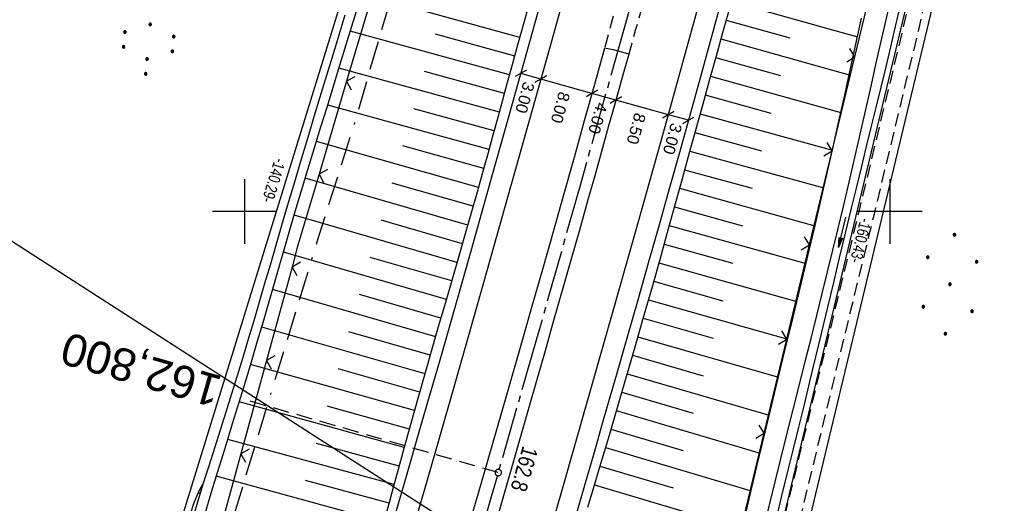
# Model space of a CAD drawing. Extents: x 510661 to 511244, y 462045 to 463013.
# Tile 24 of 29: x 510965 to 511118, y 462755 to 462830. Entities that reach past the tile are written whole.
import ezdxf
from ezdxf.enums import TextEntityAlignment as Align

# ---------------------------------------------------------------- set-up
doc = ezdxf.new("R2010")
doc.units = 0
doc.header["$LTSCALE"] = 10
doc.header["$MEASUREMENT"] = 0
for name, pattern in [('ACAD_ISO16W100', [73, 15, -6.5, 15, -6.5, 15, -7, 1, -7]), ('ACHSE', [5.5, 4, -0.5, 0.5, -0.5]), ('AUSGEZOGEN', [0]), ('LT00', [0]), ('LT11', [0.3, 0.2, -0.1]), ('LT17', [0.15, 0.1, -0.05])]:
    doc.linetypes.add(name, pattern=pattern)
doc.layers.get('0').update_dxf_attribs({"linetype": 'LT00'})
for name, color, linetype in [('--EK_FBR', 1, 'LT00'), ('--EK_ST-93-1', 30, 'LT17'), ('--EL_DFK_AB_L', 21, 'LT00'), ('-AX-093', 35, 'ACHSE'), ('-ST-93-1', 250, 'LT00'), ('ABSTAND', 8, 'LT00'), ('BAB-KABEL', 220, 'ACAD_ISO16W100'), ('BEMAßUNG', 255, 'Continuous'), ('DFK_AB_L', 21, 'LT00'), ('DFK_KATASTER', 250, 'LT00'), ('DFK_NUTZUNG', 250, 'LT00'), ('MITTELSTREIFEN-Ü_LINIE', 250, 'LT11'), ('PFEIL', 140, 'AUSGEZOGEN'), ('STROM_FREILTG', 80, 'STROMFREILEITUNG'), ('V106_AFBR_BAB', 250, 'LT00'), ('V106_BOESCH', 250, 'LT00'), ('V106_BOSCHUNG', 250, 'LT00'), ('V106_ERDWEG', 250, 'LT11'), ('V106_GRABEN', 250, 'LT00'), ('V106_LD_MARK', 250, 'LT00'), ('V106_PARK_MS', 1, 'LT00'), ('V106_RASTER', 250, 'LT00'), ('V106_ZAUN', 40, 'LT00')]:
    doc.layers.add(name, color=color, linetype=linetype)
doc.styles.add('Arial', font='ARIAL.TTF')
doc.styles.add('Beschrift', font='ARIAL.TTF')
doc.styles.get("Standard").update_dxf_attribs({"font": 'ARIAL.TTF'})
doc.styles.add('Strom', font='txt-alt.shx')
doc.linetypes.add('STROMFREILEITUNG', pattern='A,12.7,-5.5,["xx",Strom,S=2.5,R=0,X=-2.6,Y=-0.85],-4.35', length=22.55)

# ---------------------------------------------------------------- blocks, each defined once
blk = doc.blocks.new('SYMB7110')
at = {"color": 0, "linetype": 'ByBlock'}
for p, q in [((-0.515, 0.392919), (-0.515, 0.367081)), ((-0.51, 0.362895), (-0.51, 0.397105)), ((-0.505, 0.399164), (-0.505, 0.360836)), ((-0.5, 0.360204), (-0.5, 0.399796)), ((-0.495, 0.399164), (-0.495, 0.360836)), ((-0.49, 0.362895), (-0.49, 0.397105)), ((-0.485, 0.392919), (-0.485, 0.367081)), ((-0.48, 0.379874), (-0.48, 0.380145)), ((-0.285, 0.392919), (-0.285, 0.367081)), ((-0.28, 0.362895), (-0.28, 0.397105)), ((-0.275, 0.399164), (-0.275, 0.360836)), ((-0.27, 0.360204), (-0.27, 0.399796)), ((-0.265, 0.399164), (-0.265, 0.360836)), ((-0.26, 0.362895), (-0.26, 0.397105)), ((-0.255, 0.392919), (-0.255, 0.367081)), ((-0.25, 0.379874), (-0.25, 0.380146)), ((0.255, 0.392919), (0.255, 0.367081)), ((0.26, 0.362895), (0.26, 0.397105)), ((0.265, 0.399164), (0.265, 0.360836)), ((0.27, 0.360204), (0.27, 0.399796)), ((0.275, 0.399164), (0.275, 0.360836)), ((0.28, 0.362895), (0.28, 0.397105)), ((0.285, 0.392919), (0.285, 0.367081)), ((0.29, 0.379874), (0.29, 0.380145)), ((0.485, 0.392919), (0.485, 0.367081)), ((0.49, 0.362895), (0.49, 0.397105)), ((0.495, 0.399164), (0.495, 0.360836)), ((0.5, 0.360204), (0.5, 0.399796)), ((0.505, 0.399164), (0.505, 0.360836)), ((0.51, 0.362895), (0.51, 0.397105)), ((0.515, 0.392919), (0.515, 0.367081)), ((0.52, 0.379874), (0.52, 0.380146)), ((-0.9, 0.012919), (-0.9, -0.012919)), ((-0.895, -0.017106), (-0.895, 0.017105)), ((-0.89, 0.019164), (-0.89, -0.019164)), ((-0.885, -0.019797), (-0.885, 0.019796)), ((-0.88, 0.019164), (-0.88, -0.019164)), ((-0.875, -0.017106), (-0.875, 0.017105)), ((-0.87, 0.012919), (-0.87, -0.012919)), ((-0.865, -0.000126), (-0.865, 0.000145)), ((-0.67, 0.012919), (-0.67, -0.012919)), ((-0.665, -0.017106), (-0.665, 0.017105)), ((-0.66, 0.019164), (-0.66, -0.019164)), ((-0.655, -0.019797), (-0.655, 0.019796)), ((-0.65, 0.019164), (-0.65, -0.019164)), ((-0.645, -0.017106), (-0.645, 0.017105)), ((-0.64, 0.012919), (-0.64, -0.012919)), ((-0.635, -0.000126), (-0.635, 0.000145)), ((-0.13, 0.012919), (-0.13, -0.012919)), ((-0.125, -0.017105), (-0.125, 0.017105)), ((-0.12, 0.019164), (-0.12, -0.019164)), ((-0.115, -0.019796), (-0.115, 0.019796)), ((-0.11, 0.019164), (-0.11, -0.019164)), ((-0.105, -0.017105), (-0.105, 0.017105)), ((-0.1, 0.012919), (-0.1, -0.012919)), ((-0.095, -0.000126), (-0.095, 0.000146)), ((0.1, 0.012919), (0.1, -0.012919)), ((0.105, -0.017105), (0.105, 0.017105)), ((0.11, 0.019164), (0.11, -0.019164)), ((0.115, -0.019796), (0.115, 0.019796)), ((0.12, 0.019164), (0.12, -0.019164)), ((0.125, -0.017105), (0.125, 0.017105)), ((0.13, 0.012919), (0.13, -0.012919)), ((0.135, -0.000126), (0.135, 0.000146)), ((0.64, 0.012919), (0.64, -0.012919)), ((0.645, -0.017105), (0.645, 0.017105)), ((0.65, 0.019164), (0.65, -0.019164)), ((0.655, -0.019796), (0.655, 0.019796)), ((0.66, 0.019164), (0.66, -0.019164)), ((0.665, -0.017105), (0.665, 0.017105)), ((0.67, 0.012919), (0.67, -0.012919)), ((0.675, -0.000126), (0.675, 0.000146)), ((0.87, 0.012919), (0.87, -0.012919)), ((0.875, -0.017105), (0.875, 0.017105)), ((0.88, 0.019164), (0.88, -0.019164)), ((0.885, -0.019796), (0.885, 0.019796)), ((0.89, 0.019164), (0.89, -0.019164)), ((0.895, -0.017105), (0.895, 0.017105)), ((0.9, 0.012919), (0.9, -0.012919)), ((0.905, -0.000126), (0.905, 0.000146)), ((-0.515, -0.367081), (-0.515, -0.392919)), ((-0.51, -0.397105), (-0.51, -0.362895)), ((-0.505, -0.360836), (-0.505, -0.399164)), ((-0.5, -0.399796), (-0.5, -0.360204)), ((-0.495, -0.360836), (-0.495, -0.399164)), ((-0.49, -0.397106), (-0.49, -0.362895)), ((-0.485, -0.367081), (-0.485, -0.392919)), ((-0.48, -0.380126), (-0.48, -0.379855)), ((-0.285, -0.367081), (-0.285, -0.392919)), ((-0.28, -0.397105), (-0.28, -0.362895)), ((-0.275, -0.360836), (-0.275, -0.399164)), ((-0.27, -0.399796), (-0.27, -0.360204)), ((-0.265, -0.360836), (-0.265, -0.399164)), ((-0.26, -0.397105), (-0.26, -0.362895)), ((-0.255, -0.367081), (-0.255, -0.392919)), ((-0.25, -0.380126), (-0.25, -0.379855)), ((0.255, -0.367081), (0.255, -0.392919)), ((0.26, -0.397105), (0.26, -0.362895)), ((0.265, -0.360836), (0.265, -0.399164)), ((0.27, -0.399796), (0.27, -0.360204)), ((0.275, -0.360836), (0.275, -0.399164)), ((0.28, -0.397105), (0.28, -0.362895)), ((0.285, -0.367081), (0.285, -0.392919)), ((0.29, -0.380126), (0.29, -0.379855)), ((0.485, -0.367081), (0.485, -0.392919)), ((0.49, -0.397105), (0.49, -0.362895)), ((0.495, -0.360836), (0.495, -0.399164)), ((0.5, -0.399796), (0.5, -0.360204)), ((0.505, -0.360836), (0.505, -0.399164)), ((0.51, -0.397105), (0.51, -0.362895)), ((0.515, -0.367081), (0.515, -0.392919)), ((0.52, -0.380126), (0.52, -0.379855))]:
    blk.add_line(p, q, dxfattribs=at)
for points in [[(-0.48, 0.38), (-0.481981, 0.388678), (-0.48753, 0.395637), (-0.49555, 0.399499), (-0.50445, 0.399499), (-0.51247, 0.395637), (-0.518019, 0.388678), (-0.52, 0.38), (-0.518019, 0.371322), (-0.51247, 0.364363), (-0.50445, 0.360501), (-0.49555, 0.360501), (-0.48753, 0.364363), (-0.481981, 0.371322), (-0.48, 0.38)], [(-0.25, 0.38), (-0.251981, 0.388678), (-0.25753, 0.395637), (-0.26555, 0.399499), (-0.27445, 0.399499), (-0.28247, 0.395637), (-0.288019, 0.388678), (-0.29, 0.38), (-0.288019, 0.371322), (-0.28247, 0.364363), (-0.27445, 0.360501), (-0.26555, 0.360501), (-0.25753, 0.364363), (-0.251981, 0.371322), (-0.25, 0.38)], [(0.29, 0.38), (0.288019, 0.388678), (0.28247, 0.395637), (0.27445, 0.399499), (0.26555, 0.399499), (0.25753, 0.395637), (0.251981, 0.388678), (0.25, 0.38), (0.251981, 0.371322), (0.25753, 0.364363), (0.26555, 0.360501), (0.27445, 0.360501), (0.28247, 0.364363), (0.288019, 0.371322), (0.29, 0.38)], [(0.52, 0.38), (0.518019, 0.388678), (0.51247, 0.395637), (0.50445, 0.399499), (0.495549, 0.399499), (0.48753, 0.395637), (0.481981, 0.388678), (0.48, 0.38), (0.481981, 0.371322), (0.48753, 0.364363), (0.495549, 0.360501), (0.50445, 0.360501), (0.51247, 0.364363), (0.518019, 0.371322), (0.52, 0.38)], [(-0.865, 0), (-0.866981, 0.008678), (-0.87253, 0.015637), (-0.88055, 0.019498), (-0.88945, 0.019498), (-0.89747, 0.015637), (-0.903019, 0.008678), (-0.905, 0)], [(-0.905, 0), (-0.903019, -0.008678), (-0.89747, -0.015637), (-0.88945, -0.019499), (-0.88055, -0.019499), (-0.87253, -0.015637), (-0.866981, -0.008678), (-0.865, 0)], [(-0.635, 0), (-0.636981, 0.008678), (-0.64253, 0.015637), (-0.65055, 0.019498), (-0.65945, 0.019498), (-0.66747, 0.015637), (-0.673019, 0.008678), (-0.675, 0)], [(-0.675, 0), (-0.673019, -0.008678), (-0.66747, -0.015637), (-0.65945, -0.019499), (-0.65055, -0.019499), (-0.64253, -0.015637), (-0.636981, -0.008678), (-0.635, 0)], [(-0.095, 0), (-0.096981, 0.008678), (-0.10253, 0.015637), (-0.11055, 0.019499), (-0.11945, 0.019499), (-0.12747, 0.015637), (-0.133019, 0.008678), (-0.135, 0)], [(-0.135, 0), (-0.133019, -0.008678), (-0.12747, -0.015637), (-0.11945, -0.019499), (-0.11055, -0.019499), (-0.10253, -0.015637), (-0.096981, -0.008678), (-0.095, 0)], [(0.135, 0), (0.133019, 0.008678), (0.12747, 0.015637), (0.11945, 0.019499), (0.11055, 0.019499), (0.10253, 0.015637), (0.096981, 0.008678), (0.095, 0)], [(0.095, 0), (0.096981, -0.008678), (0.10253, -0.015637), (0.11055, -0.019499), (0.11945, -0.019499), (0.12747, -0.015637), (0.133019, -0.008678), (0.135, 0)], [(0.675, 0), (0.673019, 0.008678), (0.66747, 0.015637), (0.65945, 0.019499), (0.65055, 0.019499), (0.64253, 0.015637), (0.636981, 0.008678), (0.635, 0)], [(0.635, 0), (0.636981, -0.008678), (0.64253, -0.015637), (0.65055, -0.019499), (0.65945, -0.019499), (0.66747, -0.015637), (0.673019, -0.008678), (0.675, 0)], [(0.905, 0), (0.903019, 0.008678), (0.89747, 0.015637), (0.88945, 0.019499), (0.88055, 0.019499), (0.87253, 0.015637), (0.866981, 0.008678), (0.865, 0)], [(0.865, 0), (0.866981, -0.008678), (0.87253, -0.015637), (0.88055, -0.019499), (0.88945, -0.019499), (0.89747, -0.015637), (0.903019, -0.008678), (0.905, 0)], [(-0.48, -0.38), (-0.481981, -0.371322), (-0.48753, -0.364363), (-0.49555, -0.360501), (-0.50445, -0.360501), (-0.51247, -0.364363), (-0.518019, -0.371322), (-0.52, -0.38), (-0.518019, -0.388678), (-0.51247, -0.395637), (-0.50445, -0.399499), (-0.49555, -0.399499), (-0.48753, -0.395637), (-0.481981, -0.388678), (-0.48, -0.38)], [(-0.25, -0.38), (-0.251981, -0.371322), (-0.25753, -0.364363), (-0.26555, -0.360501), (-0.27445, -0.360501), (-0.28247, -0.364363), (-0.288019, -0.371322), (-0.29, -0.38), (-0.288019, -0.388678), (-0.28247, -0.395637), (-0.27445, -0.399499), (-0.26555, -0.399499), (-0.25753, -0.395637), (-0.251981, -0.388678), (-0.25, -0.38)], [(0.29, -0.38), (0.288019, -0.371322), (0.28247, -0.364363), (0.27445, -0.360501), (0.26555, -0.360501), (0.25753, -0.364363), (0.251981, -0.371322), (0.25, -0.38), (0.251981, -0.388678), (0.25753, -0.395637), (0.26555, -0.399499), (0.27445, -0.399499), (0.28247, -0.395637), (0.288019, -0.388678), (0.29, -0.38)], [(0.52, -0.38), (0.518019, -0.371322), (0.51247, -0.364363), (0.50445, -0.360501), (0.495549, -0.360501), (0.48753, -0.364363), (0.481981, -0.371322), (0.48, -0.38), (0.481981, -0.388678), (0.48753, -0.395637), (0.495549, -0.399499), (0.50445, -0.399499), (0.51247, -0.395637), (0.518019, -0.388678), (0.52, -0.38)]]:
    blk.add_lwpolyline(points, dxfattribs=at)
blk = doc.blocks.new('Ackerland7')
at = {"layer": 'DFK_NUTZUNG', "color": 0, "linetype": 'ByBlock'}
for p, q in [((-4, 3.93), (-4, 3.67)), ((-3.95, 3.63), (-3.95, 3.97)), ((-3.9, 3.99), (-3.9, 3.61)), ((-3.85, 3.6), (-3.85, 4)), ((-3.8, 3.99), (-3.8, 3.61)), ((-3.75, 3.63), (-3.75, 3.97)), ((-3.7, 3.93), (-3.7, 3.67)), ((-3.65, 3.8), (-3.65, 3.8)), ((3.7, 3.93), (3.7, 3.67)), ((3.75, 3.63), (3.75, 3.97)), ((3.8, 3.99), (3.8, 3.61)), ((3.85, 3.6), (3.85, 4)), ((3.9, 3.99), (3.9, 3.61)), ((3.95, 3.63), (3.95, 3.97)), ((4, 3.93), (4, 3.67)), ((4.05, 3.8), (4.05, 3.8)), ((-7.85, 0.13), (-7.85, -0.13)), ((-7.8, -0.17), (-7.8, 0.17)), ((-7.75, 0.19), (-7.75, -0.19)), ((-7.7, -0.2), (-7.7, 0.2)), ((-7.65, 0.19), (-7.65, -0.19)), ((-7.6, -0.17), (-7.6, 0.17)), ((-7.55, 0.13), (-7.55, -0.13)), ((-7.5, 0), (-7.5, 0)), ((-0.15, 0.13), (-0.15, -0.13)), ((-0.1, -0.17), (-0.1, 0.17)), ((-0.05, 0.19), (-0.05, -0.19)), ((0, -0.2), (0, 0.2)), ((0.05, 0.19), (0.05, -0.19)), ((0.1, -0.17), (0.1, 0.17)), ((0.15, 0.13), (0.15, -0.13)), ((0.2, 0), (0.2, 0)), ((7.55, 0.13), (7.55, -0.13)), ((7.6, -0.17), (7.6, 0.17)), ((7.65, 0.19), (7.65, -0.19)), ((7.7, -0.2), (7.7, 0.2)), ((7.75, 0.19), (7.75, -0.19)), ((7.8, -0.17), (7.8, 0.17)), ((7.85, 0.13), (7.85, -0.13)), ((7.9, 0), (7.9, 0)), ((-4, -3.67), (-4, -3.93)), ((-3.95, -3.97), (-3.95, -3.63)), ((-3.9, -3.61), (-3.9, -3.99)), ((-3.85, -4), (-3.85, -3.6)), ((-3.8, -3.61), (-3.8, -3.99)), ((-3.75, -3.97), (-3.75, -3.63)), ((-3.7, -3.67), (-3.7, -3.93)), ((-3.65, -3.8), (-3.65, -3.8)), ((3.7, -3.67), (3.7, -3.93)), ((3.75, -3.97), (3.75, -3.63)), ((3.8, -3.61), (3.8, -3.99)), ((3.85, -4), (3.85, -3.6)), ((3.9, -3.61), (3.9, -3.99)), ((3.95, -3.97), (3.95, -3.63)), ((4, -3.67), (4, -3.93)), ((4.05, -3.8), (4.05, -3.8))]:
    blk.add_line(p, q, dxfattribs=at)
for points in [[(-3.65, 3.8), (-3.67, 3.89), (-3.73, 3.96), (-3.81, 3.99), (-3.89, 3.99), (-3.97, 3.96), (-4.03, 3.89), (-4.05, 3.8), (-4.03, 3.71), (-3.97, 3.64), (-3.89, 3.6), (-3.81, 3.6), (-3.73, 3.64), (-3.67, 3.71), (-3.65, 3.8)], [(4.05, 3.8), (4.03, 3.89), (3.97, 3.96), (3.89, 3.99), (3.81, 3.99), (3.73, 3.96), (3.67, 3.89), (3.65, 3.8), (3.67, 3.71), (3.73, 3.64), (3.81, 3.61), (3.89, 3.61), (3.97, 3.64), (4.03, 3.71), (4.05, 3.8)], [(-7.5, 0), (-7.52, 0.09), (-7.58, 0.16), (-7.66, 0.19), (-7.74, 0.19), (-7.82, 0.16), (-7.88, 0.09), (-7.9, 0)], [(0.2, 0), (0.18, 0.09), (0.12, 0.16), (0.04, 0.19), (-0.04, 0.19), (-0.12, 0.16), (-0.18, 0.09), (-0.2, 0)], [(-0.2, 0), (-0.18, -0.09), (-0.12, -0.16), (-0.04, -0.19), (0.04, -0.19), (0.12, -0.16), (0.18, -0.09), (0.2, 0)], [(7.9, 0), (7.88, 0.09), (7.82, 0.16), (7.74, 0.19), (7.66, 0.19), (7.58, 0.16), (7.52, 0.09), (7.5, 0)], [(7.5, 0), (7.52, -0.09), (7.58, -0.16), (7.66, -0.19), (7.74, -0.19), (7.82, -0.16), (7.88, -0.09), (7.9, 0)], [(-7.9, 0), (-7.88, -0.09), (-7.82, -0.16), (-7.74, -0.19), (-7.66, -0.19), (-7.58, -0.16), (-7.52, -0.09), (-7.5, 0)], [(-3.65, -3.8), (-3.67, -3.71), (-3.73, -3.64), (-3.81, -3.61), (-3.89, -3.61), (-3.97, -3.64), (-4.03, -3.71), (-4.05, -3.8), (-4.03, -3.89), (-3.97, -3.96), (-3.89, -3.99), (-3.81, -3.99), (-3.73, -3.96), (-3.67, -3.89), (-3.65, -3.8)], [(4.05, -3.8), (4.03, -3.71), (3.97, -3.64), (3.89, -3.61), (3.81, -3.61), (3.73, -3.64), (3.67, -3.71), (3.65, -3.8), (3.67, -3.89), (3.73, -3.96), (3.81, -3.99), (3.89, -3.99), (3.97, -3.96), (4.03, -3.89), (4.05, -3.8)]]:
    blk.add_lwpolyline(points, dxfattribs=at)
blk = doc.blocks.new('Pfreil3')
at = {"layer": 'PFEIL'}
blk.add_hatch(color=256, dxfattribs=at).paths.add_polyline_path([(-1.55, 0.27), (-1.55, -0.27), (0, 0)])
for p, q in [((-1.55, 0), (-4.83, 0)), ((-1.55, -0.27), (-1.55, 0.27)), ((-1.55, 0.27), (0, 0)), ((0, 0), (-1.55, -0.27))]:
    blk.add_line(p, q, dxfattribs=at)
blk = doc.blocks.new('SYMB0024')
at = {"color": 0, "linetype": 'ByBlock'}
for p, q in [((-0.5, 0.5), (0, 0)), ((0, 0), (0.5, 0.5))]:
    blk.add_line(p, q, dxfattribs=at)
blk = doc.blocks.new('_Oblique')
at = {"color": 0, "linetype": 'ByBlock', "lineweight": -2}
blk.add_line((-0.5, -0.5), (0.5, 0.5), dxfattribs=at)
blk = doc.blocks.new('SYMB2')
at = {"color": 0, "linetype": 'ByBlock', "flags": 128}
for points in [[(-0.031395, 0.499013), (-0.093691, 0.491144), (-0.154509, 0.475528), (-0.21289, 0.452414), (-0.267913, 0.422164), (-0.318712, 0.385257), (-0.364484, 0.342274), (-0.404509, 0.293893), (-0.438154, 0.240877), (-0.464888, 0.184062), (-0.484292, 0.124345), (-0.496058, 0.062667), (-0.5, 0)], [(-0.5, 0), (-0.496058, -0.062667), (-0.484292, -0.124345), (-0.464888, -0.184062), (-0.438154, -0.240877), (-0.404509, -0.293893), (-0.364485, -0.342274), (-0.318712, -0.385257), (-0.267914, -0.422164), (-0.21289, -0.452414), (-0.154509, -0.475529), (-0.093691, -0.491144), (-0.031395, -0.499014), (0.031395, -0.499014)], [(0.5, 0), (0.496057, 0.062667), (0.484292, 0.124345), (0.464888, 0.184062), (0.438153, 0.240877), (0.404509, 0.293893), (0.364484, 0.342274), (0.318712, 0.385257), (0.267913, 0.422164), (0.21289, 0.452414), (0.154509, 0.475528), (0.093691, 0.491144), (0.031395, 0.499013), (-0.031395, 0.499013)], [(0.031395, -0.499014), (0.093691, -0.491144), (0.154509, -0.475529), (0.21289, -0.452414), (0.267914, -0.422164), (0.318712, -0.385257), (0.364485, -0.342274), (0.404509, -0.293893), (0.438154, -0.240877), (0.464889, -0.184062), (0.484292, -0.124345), (0.496058, -0.062667), (0.5, 0)]]:
    blk.add_lwpolyline(points, dxfattribs=at)

msp = doc.modelspace()

# ---------------------------------------------------------------- linework, layer by layer
at = {"layer": '--EK_FBR'}
for points in [[(511074.24, 462833.87), (511073.04, 462829.53), (511071.85, 462825.2), (511070.65, 462820.87), (511069.04, 462815.08), (511067.43, 462809.29), (511065.81, 462803.5), (511064.18, 462797.71), (511062.55, 462791.97), (511060.93, 462786.23), (511059.29, 462780.49), (511057.64, 462774.75), (511056.52, 462770.84), (511055.38, 462766.93), (511054.25, 462763.02), (511053.12, 462759.11), (511051.99, 462755.2), (511050.86, 462751.29)], [(511009.58, 462706.32), (511013, 462717.83), (511015, 462724.53), (511015.93, 462727.65), (511016.85, 462730.77), (511017.76, 462733.89), (511018.67, 462737.01), (511020.27, 462742.5), (511021.87, 462747.99), (511023.46, 462753.48), (511025.06, 462758.96), (511026.73, 462764.74), (511028.4, 462770.51), (511030.07, 462776.29), (511031.73, 462782.07), (511035.09, 462793.88), (511038.43, 462805.7), (511039.66, 462810.11), (511040.9, 462814.52), (511042.13, 462818.94), (511043.36, 462823.35), (511044.6, 462827.76), (511045.64, 462831.5)], [(511055.77, 462825.31), (511054.2, 462819.66), (511052.63, 462814.01), (511051.05, 462808.36), (511049.47, 462802.72), (511047.81, 462796.85), (511046.14, 462790.98), (511044.47, 462785.12), (511042.79, 462779.26), (511040.58, 462771.55), (511038.36, 462763.86), (511036.12, 462756.16), (511034.8, 462751.61)], [(511059.52, 462824.34), (511058.69, 462824.63), (511057.09, 462825.01), (511055.77, 462825.31)], [(511059.52, 462824.34), (511058.46, 462820.58), (511057.41, 462816.81), (511056.36, 462813.05), (511055.31, 462809.29), (511054.26, 462805.53), (511053.2, 462801.77), (511051.88, 462797.1), (511050.55, 462792.42), (511049.22, 462787.75), (511047.89, 462783.08), (511046.56, 462778.41), (511044.35, 462770.68), (511042.14, 462762.95), (511039.93, 462755.22), (511038.83, 462751.37)]]:
    msp.add_lwpolyline(points, dxfattribs=at)
at = {"layer": '--EK_ST-93-1', "ltscale": 2.5}
msp.add_line((511039.3, 462759.54), (511000.85, 462770.59), dxfattribs=at)
at = {"layer": '--EL_DFK_AB_L'}
for p, q in [((511112.52, 462873.38), (511075.43, 462718.84)), ((510985.29, 462736.33), (511026.2, 462868.95))]:
    msp.add_line(p, q, dxfattribs=at)
at = {"layer": '-AX-093', "ltscale": 0.2}
msp.add_lwpolyline([(511096.52, 462968.62), (511091.89, 462950.79), (511085.45, 462926.34), (511078.93, 462901.91), (511072.34, 462877.5), (511065.66, 462853.11), (511058.92, 462828.74), (511052.09, 462804.39), (511045.19, 462780.07), (511038.21, 462755.77), (511031.15, 462731.48), (511024.02, 462707.23), (511016.81, 462682.99), (511009.52, 462658.78), (511002.16, 462634.59), (510994.72, 462610.42)], dxfattribs=at)
at = {"layer": 'BAB-KABEL', "ltscale": 0.03, "flags": 128}
msp.add_lwpolyline([(511068.73, 462978.59), (511064.44, 462967.11), (511059.81, 462953.34), (511052.43, 462930.01), (511046.43, 462911.52), (511041.51, 462895.97), (511035.81, 462878.26), (511031.38, 462864.27), (511025.48, 462842.53), (511020.26, 462824.93), (511017.22, 462814.32), (511011.51, 462796.29), (511001.96, 462764.99), (510990.72, 462727.69), (510988.63, 462721.12), (510988.08, 462718.91), (510988.26, 462717.09), (510990.84, 462698.34), (510985.92, 462682.09), (510974.96, 462665.11), (510972.69, 462657.89), (510967.52, 462640.54), (510963.22, 462624.96), (510958.17, 462606.62), (510950.6, 462577.73), (510949.71, 462572.15), (510945.01, 462539.89), (510942.97, 462527.41), (510938.53, 462509.11), (510932.18, 462483.07), (510928.24, 462470.38), (510921.49, 462447.21), (510910.95, 462416.48), (510902.01, 462392.32), (510896.76, 462379.43), (510892.23, 462368.99), (510881.64, 462343.3), (510875.59, 462330.18), (510863.37, 462306.99), (510851.02, 462281.78), (510843.08, 462264.24), (510838.16, 462253.9), (510836.15, 462250.12), (510833.88, 462243.46), (510823.8, 462216.47), (510811.58, 462179.56), (510799.99, 462145.42), (510792.3, 462123.57), (510788.4, 462113.38), (510782.59, 462098.52)], dxfattribs=at)
at = {"layer": 'BEMAßUNG'}
for p, q in [((511045.9, 462820.51), (511042.81, 462821.37)), ((511053.82, 462818.29), (511045.9, 462820.51)), ((511057.53, 462817.25), (511053.82, 462818.29)), ((511065.68, 462814.98), (511057.53, 462817.25)), ((511068.77, 462814.11), (511065.68, 462814.98))]:
    msp.add_line(p, q, dxfattribs=at)
at = {"layer": 'DFK_AB_L'}
for p, q in [((511112.52, 462873.38), (511075.43, 462718.84)), ((510985.29, 462736.33), (511026.2, 462868.95))]:
    msp.add_line(p, q, dxfattribs=at)
at = {"layer": 'DFK_KATASTER'}
msp.add_line((511079.32, 462717.91), (511116.43, 462872.56), dxfattribs=at)
at = {"layer": 'MITTELSTREIFEN-Ü_LINIE', "flags": 128}
for points in [[(511094.56, 462969.32), (511093.18, 462964), (511091.63, 462958.05), (511090.08, 462952.1), (511088.52, 462946.16), (511086.97, 462940.21), (511085.73, 462935.49), (511084.48, 462930.78), (511083.23, 462926.07), (511081.98, 462921.36), (511080.72, 462916.65), (511079.69, 462912.85), (511078.67, 462909.06), (511077.64, 462905.27), (511076.6, 462901.48), (511075.57, 462897.69), (511074.54, 462893.9), (511073.28, 462889.25), (511072.02, 462884.6), (511070.75, 462879.95), (511069.76, 462876.3), (511069.49, 462875.3), (511068.23, 462870.65), (511066.94, 462865.96), (511065.66, 462861.27), (511064.37, 462856.58), (511063.08, 462851.89), (511061.79, 462847.2), (511060.58, 462842.82), (511059.38, 462838.45), (511058.18, 462834.07), (511056.97, 462829.69), (511055.77, 462825.31)], [(511098.19, 462968.02), (511098.18, 462967.99), (511096.97, 462963.33), (511095.93, 462959.36), (511094.89, 462955.39), (511093.85, 462951.42), (511092.8, 462947.45), (511091.76, 462943.48), (511090.71, 462939.51), (511089.47, 462934.79), (511088.23, 462930.08), (511086.99, 462925.36), (511085.75, 462920.65), (511084.51, 462915.94), (511082.98, 462910.2), (511081.45, 462904.47), (511079.91, 462898.74), (511078.36, 462893.01), (511077.11, 462888.37), (511075.85, 462883.74), (511074.6, 462879.11), (511073.6, 462875.46), (511073.34, 462874.48), (511072.08, 462869.84), (511071.03, 462865.95), (511069.97, 462862.05), (511068.91, 462858.16), (511067.85, 462854.26), (511066.78, 462850.37), (511065.71, 462846.48), (511064.69, 462842.78), (511063.66, 462839.09), (511062.62, 462835.4), (511061.59, 462831.72), (511060.55, 462828.03), (511059.52, 462824.34)]]:
    msp.add_lwpolyline(points, dxfattribs=at)
at = {"layer": 'STROM_FREILTG', "ltscale": 0.05, "flags": 128}
msp.add_lwpolyline([(510908.14, 462830.4), (510949.9, 462804.37), (511156.16, 462671.81)], dxfattribs=at)
at = {"layer": 'V106_AFBR_BAB'}
for points in [[(511074.24, 462833.87), (511073.04, 462829.53), (511071.85, 462825.2), (511070.65, 462820.87), (511069.04, 462815.08), (511067.43, 462809.29), (511065.81, 462803.5), (511064.18, 462797.71), (511062.55, 462791.97), (511060.93, 462786.23), (511059.29, 462780.49), (511057.64, 462774.75), (511056.52, 462770.84), (511055.38, 462766.93), (511054.25, 462763.02), (511053.12, 462759.11), (511051.99, 462755.2), (511050.86, 462751.29)], [(511009.58, 462706.32), (511013, 462717.83), (511015, 462724.53), (511015.93, 462727.65), (511016.85, 462730.77), (511017.76, 462733.89), (511018.67, 462737.01), (511020.27, 462742.5), (511021.87, 462747.99), (511023.46, 462753.48), (511025.06, 462758.96), (511026.73, 462764.74), (511028.4, 462770.51), (511030.07, 462776.29), (511031.73, 462782.07), (511035.09, 462793.88), (511038.43, 462805.7), (511039.66, 462810.11), (511040.9, 462814.52), (511042.13, 462818.94), (511043.36, 462823.35), (511044.6, 462827.76), (511045.64, 462831.5)], [(511055.77, 462825.31), (511054.2, 462819.66), (511052.63, 462814.01), (511051.05, 462808.36), (511049.47, 462802.72), (511047.81, 462796.85), (511046.14, 462790.98), (511044.47, 462785.12), (511042.79, 462779.26), (511040.58, 462771.55), (511038.36, 462763.86), (511036.12, 462756.16), (511034.8, 462751.61)], [(511059.52, 462824.34), (511058.46, 462820.58), (511057.41, 462816.81), (511056.36, 462813.05), (511055.31, 462809.29), (511054.26, 462805.53), (511053.2, 462801.77), (511051.88, 462797.1), (511050.55, 462792.42), (511049.22, 462787.75), (511047.89, 462783.08), (511046.56, 462778.41), (511044.35, 462770.68), (511042.14, 462762.95), (511039.93, 462755.22), (511038.83, 462751.37)]]:
    msp.add_lwpolyline(points, dxfattribs=at)
at = {"layer": 'V106_BOESCH'}
for points in [[(511021.88, 462752.89), (511022.48, 462755.09), (511023.07, 462757.29), (511023.67, 462759.49), (511024.72, 462763.34), (511025.79, 462767.19), (511026.87, 462771.04), (511027.96, 462774.88), (511029.06, 462778.71), (511030.16, 462782.55), (511031.15, 462785.96), (511032.14, 462789.37), (511033.12, 462792.78), (511034.11, 462796.19), (511035.09, 462799.6), (511036.06, 462803.02), (511037.02, 462806.44), (511037.77, 462809.15), (511038.52, 462811.87), (511039.27, 462814.59), (511040.01, 462817.3), (511040.75, 462820.02), (511041.49, 462822.74), (511042.24, 462825.46), (511043, 462828.17), (511043.78, 462830.97)], [(511075.09, 462831.28), (511074.07, 462827.67), (511073.06, 462824.05), (511072.06, 462820.44), (511070.99, 462816.59), (511069.92, 462812.73), (511068.86, 462808.87), (511067.79, 462805.02), (511066.73, 462801.16), (511065.66, 462797.31), (511064.38, 462792.71), (511063.09, 462788.13), (511061.79, 462783.54), (511060.47, 462778.96), (511059.14, 462774.38), (511058.15, 462771.01), (511057.16, 462767.63), (511056.16, 462764.26), (511055.16, 462760.89), (511054.16, 462757.52), (511053.16, 462754.15)], [(511077.72, 462753.45), (511079.41, 462760.48), (511081.1, 462767.52), (511082.81, 462774.56), (511083.75, 462778.43), (511084.69, 462782.3), (511085.63, 462786.18), (511086.56, 462790.05), (511087.49, 462793.93), (511088.41, 462797.81), (511089.32, 462801.69), (511090.25, 462805.72), (511091.16, 462809.75), (511092.07, 462813.79), (511092.97, 462817.82), (511093.86, 462821.86), (511094.74, 462825.9), (511095.62, 462829.95)], [(510987.62, 462740.85), (510992.18, 462754.88), (510992.55, 462755.86), (510993, 462756.81), (510993.53, 462757.72)]]:
    msp.add_lwpolyline(points, dxfattribs=at)
at = {"layer": 'V106_BOSCHUNG'}
for p, q in [((511042.65, 462826.92), (511018.12, 462833.72)), ((511075.43, 462832.51), (511094.99, 462827.05)), ((511074.62, 462829.62), (511084.48, 462826.87)), ((511041.06, 462821.17), (511016.37, 462827.94)), ((511041.86, 462824.05), (511029.55, 462827.44)), ((511073.81, 462826.73), (511093.71, 462821.18)), ((511073, 462823.84), (511083.03, 462821.04)), ((511039.49, 462815.4), (511014.61, 462822.18)), ((511040.28, 462818.29), (511027.89, 462821.67)), ((511072.2, 462820.95), (511092.41, 462815.31)), ((511071.39, 462818.05), (511081.57, 462815.22)), ((511037.89, 462809.57), (511012.86, 462816.48)), ((511038.69, 462812.49), (511026.21, 462815.91)), ((511070.59, 462815.14), (511091.1, 462809.48)), ((511069.79, 462812.24), (511080.11, 462809.4)), ((511036.26, 462803.71), (511011.12, 462810.82)), ((511037.08, 462806.64), (511024.53, 462810.15)), ((511068.99, 462809.35), (511089.77, 462803.63)), ((511034.6, 462797.89), (511009.39, 462805.14)), ((511068.19, 462806.45), (511078.64, 462803.58)), ((511035.43, 462800.8), (511022.84, 462804.39)), ((511067.4, 462803.58), (511088.4, 462797.77)), ((511066.6, 462800.7), (511077.15, 462797.77)), ((511032.93, 462792.1), (511007.67, 462799.41)), ((511033.76, 462794.99), (511021.15, 462798.64)), ((511065.8, 462797.82), (511087.01, 462791.91)), ((511065, 462794.93), (511075.65, 462791.96)), ((511031.26, 462786.34), (511005.99, 462793.66)), ((511032.09, 462789.22), (511019.46, 462792.88)), ((511064.19, 462792.05), (511085.6, 462786.06)), ((511063.38, 462789.18), (511074.14, 462786.15)), ((511029.6, 462780.58), (511004.31, 462787.88)), ((511030.42, 462783.45), (511017.79, 462787.11)), ((511062.58, 462786.32), (511084.17, 462780.18)), ((511061.76, 462783.45), (511072.61, 462780.35)), ((511027.95, 462774.86), (511002.63, 462782.08)), ((511028.77, 462777.71), (511016.12, 462781.35)), ((511060.94, 462780.59), (511082.75, 462774.31)), ((511060.11, 462777.72), (511071.07, 462774.55)), ((511026.34, 462769.14), (511000.91, 462776.27)), ((511027.14, 462772), (511014.46, 462775.59)), ((511059.28, 462774.86), (511081.32, 462768.43)), ((511058.45, 462772), (511069.53, 462768.75)), ((511024.74, 462763.41), (510999.15, 462770.48)), ((511025.53, 462766.27), (511012.78, 462769.82)), ((511057.6, 462769.13), (511079.91, 462762.56)), ((511056.76, 462766.27), (511067.98, 462762.95)), ((511023.18, 462757.69), (510997.36, 462764.68)), ((511023.96, 462760.55), (511011.11, 462764.06)), ((511055.91, 462763.4), (511078.5, 462756.69)), ((511055.06, 462760.54), (511066.43, 462757.15)), ((511021.6, 462751.87), (510995.58, 462758.97)), ((511022.4, 462754.79), (511009.43, 462758.3)), ((510993.1, 462756.28), (510992.78, 462756.38)), ((511054.2, 462757.65), (511077.1, 462750.85))]:
    msp.add_line(p, q, dxfattribs=at)
at = {"layer": 'V106_ERDWEG', "flags": 128}
for points in [[(511130.27, 462956.51), (511130.16, 462955.96), (511124.29, 462928.25), (511120.29, 462908.59), (511114.05, 462880.56), (511107.77, 462853.34), (511102.05, 462828.42), (511095.25, 462800.21), (511088.66, 462773.25), (511081.81, 462745.08), (511076.91, 462724.21)], [(511132.31, 462955.78), (511132.19, 462955.24), (511126.66, 462927.68), (511122.73, 462908.25), (511116.39, 462879.99), (511110.07, 462852.9), (511104.37, 462827.9), (511097.55, 462799.56), (511091.01, 462772.72), (511084.18, 462744.58), (511078.88, 462723.6)]]:
    msp.add_lwpolyline(points, dxfattribs=at)
at = {"layer": 'V106_GRABEN'}
for points in [[(510990.01, 462740.06), (510995.04, 462757.24), (510996.07, 462760.54), (510997.1, 462763.85), (510998.13, 462767.15), (510999.15, 462770.45), (511000.15, 462773.76), (511001.15, 462777.08), (511002, 462779.94), (511002.84, 462782.8), (511003.67, 462785.67), (511004.5, 462788.53), (511005.33, 462791.4), (511006.16, 462794.26), (511007, 462797.13), (511007.84, 462799.99), (511008.81, 462803.23), (511009.79, 462806.47), (511010.78, 462809.71), (511011.77, 462812.94), (511012.77, 462816.17), (511013.76, 462819.41), (511014.76, 462822.64), (511015.75, 462825.88), (511016.81, 462829.38), (511017.87, 462832.88)], [(511079.17, 462745.55), (511081.47, 462754.97), (511083.8, 462764.39), (511086.15, 462773.8), (511086.99, 462777.17), (511087.84, 462780.53), (511088.68, 462783.89), (511089.53, 462787.26), (511090.36, 462790.63), (511091.19, 462793.99), (511092.01, 462797.36), (511092.81, 462800.74), (511093.55, 462803.88), (511094.28, 462807.02), (511095, 462810.16), (511095.71, 462813.31), (511096.43, 462816.45), (511097.14, 462819.6), (511097.85, 462822.75), (511098.57, 462825.89), (511099.29, 462829.03), (511100.11, 462832.59)], [(511082.41, 462752.41), (511083.28, 462755.95), (511084.14, 462759.48), (511085.01, 462763.02), (511085.88, 462766.55), (511086.75, 462770.09), (511087.61, 462773.63), (511088.54, 462777.46), (511089.46, 462781.3), (511090.38, 462785.14), (511091.3, 462788.98), (511092.22, 462792.81), (511093.14, 462796.65), (511094.07, 462800.48), (511094.83, 462803.61), (511095.6, 462806.74), (511096.36, 462809.87), (511097.13, 462812.99), (511097.89, 462816.12), (511098.66, 462819.25), (511099.41, 462822.38), (511100.16, 462825.51), (511100.89, 462828.65), (511101.61, 462831.77)], [(511015.51, 462830.41), (511014.27, 462826.28), (511013.14, 462822.57), (511012.02, 462818.87), (511010.89, 462815.16), (511009.77, 462811.45), (511008.65, 462807.74), (511007.54, 462804.02), (511006.44, 462800.31), (511005.6, 462797.44), (511004.76, 462794.56), (511003.92, 462791.69), (511003.09, 462788.82), (511002.25, 462785.95), (511001.4, 462783.07), (511000.55, 462780.21), (510999.69, 462777.34), (510998.83, 462774.53), (510997.96, 462771.73), (510997.09, 462768.92), (510996.2, 462766.12), (510995.31, 462763.32), (510994.42, 462760.52), (510993.53, 462757.72), (510988.45, 462740.57)]]:
    msp.add_lwpolyline(points, dxfattribs=at)
at = {"layer": 'V106_LD_MARK'}
for points in [[(511050.94, 462838.66), (511047.22, 462825.26), (511043.48, 462811.86), (511039.72, 462798.47), (511035.93, 462785.09), (511032.11, 462771.71), (511028.27, 462758.34), (511024.17, 462744.17), (511020.04, 462730.01), (511015.88, 462715.86), (511011.69, 462701.71), (511007.47, 462687.57), (511003.23, 462673.44), (510998.96, 462659.32), (510994.67, 462645.21), (510990.35, 462631.1), (510986, 462617), (510981.96, 462603.97)], [(511005.63, 462611), (511009.14, 462622.41), (511012.64, 462633.82), (511015.87, 462644.43), (511019.1, 462655.04), (511022.31, 462665.66), (511025.5, 462676.28), (511028.68, 462686.91), (511031.85, 462697.54), (511035, 462708.17), (511038.14, 462718.81), (511041.26, 462729.46), (511045.27, 462743.23), (511049.25, 462757.02), (511053.21, 462770.81), (511057.14, 462784.61), (511061.04, 462798.42), (511064.91, 462812.24), (511068.76, 462826.06), (511072.59, 462839.89)]]:
    msp.add_lwpolyline(points, dxfattribs=at)
at = {"layer": 'V106_PARK_MS'}
msp.add_lwpolyline([(511059.52, 462824.34), (511058.69, 462824.63), (511057.09, 462825.01), (511055.77, 462825.31)], dxfattribs=at)
at = {"layer": 'V106_RASTER'}
for p, q in [((511000, 462795), (511000, 462805)), ((511100, 462805), (511100, 462795)), ((511005, 462800), (510995, 462800)), ((511105, 462800), (511095, 462800))]:
    msp.add_line(p, q, dxfattribs=at)
at = {"layer": 'V106_ZAUN'}
for p, q in [((511094.58, 462823.97), (511098.1, 462838.55)), ((511020.04, 462834.55), (511015.78, 462820.16)), ((511091.06, 462809.39), (511094.58, 462823.97)), ((511015.78, 462820.16), (511011.52, 462805.78)), ((511087.54, 462794.8), (511091.06, 462809.39)), ((511084.03, 462780.22), (511087.54, 462794.8)), ((511007.33, 462791.38), (511003.36, 462776.91)), ((511080.51, 462765.64), (511084.03, 462780.22)), ((511003.36, 462776.91), (510999.39, 462762.45)), ((511076.99, 462751.06), (511080.51, 462765.64)), ((510999.39, 462762.45), (510995.42, 462747.98))]:
    msp.add_line(p, q, dxfattribs=at)
msp.add_lwpolyline([(511011.52, 462805.78), (511008.15, 462794.39), (511007.33, 462791.38)], dxfattribs=at)

# ---------------------------------------------------------------- block references
at = {"layer": '-ST-93-1', "rotation": 274.1956499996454}
msp.add_blockref('SYMB2', (511039.3, 462759.54), dxfattribs=at)
at = {"layer": 'BEMAßUNG', "xscale": 1.4, "yscale": 1.4, "zscale": 1.4}
for p, rotation in [((511042.81, 462821.37), 164.3808506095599), ((511045.9, 462820.51), 164.3808506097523), ((511045.9, 462820.51), 344.3808506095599), ((511053.82, 462818.29), 164.3808506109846), ((511053.82, 462818.29), 344.3808506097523), ((511057.53, 462817.25), 164.3808506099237), ((511057.53, 462817.25), 344.3808506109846), ((511065.68, 462814.98), 164.3808506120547), ((511065.68, 462814.98), 344.3808506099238), ((511068.77, 462814.11), 344.3808506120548)]:
    msp.add_blockref('_Oblique', p, dxfattribs=dict(at, rotation=rotation))
at = {"layer": 'DFK_NUTZUNG', "xscale": 10.00000000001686, "yscale": 10, "zscale": 10, "rotation": 264.7377100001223}
msp.add_blockref('SYMB7110', (510985.46, 462830.12), dxfattribs=at)
at = {"layer": 'DFK_NUTZUNG', "rotation": 264.7376999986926}
msp.add_blockref('Ackerland7', (511109.32, 462788.71), dxfattribs=at)
at = {"layer": 'PFEIL', "rotation": 256.5369604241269}
msp.add_blockref('Pfreil3', (511092.04, 462794.41), dxfattribs=at)
at = {"layer": 'V106_ZAUN', "yscale": 2.099999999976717, "zscale": 2.1}
for p, xscale, rotation in [((511094.58, 462823.97), 2.100000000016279, 76.43430000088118), ((511015.78, 462820.16), 2.100000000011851, 253.5144499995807), ((511091.06, 462809.39), 2.100000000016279, 76.43430000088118), ((511011.52, 462805.78), 2.100000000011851, 253.5144499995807), ((511087.54, 462794.8), 2.100000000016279, 76.43430000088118), ((511007.33, 462791.38), 2.099999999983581, 254.6570900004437), ((511084.03, 462780.22), 2.100000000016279, 76.43430000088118), ((511003.36, 462776.91), 2.099999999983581, 254.6570900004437), ((511080.51, 462765.64), 2.100000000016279, 76.43430000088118), ((510999.39, 462762.45), 2.099999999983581, 254.6570900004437)]:
    msp.add_blockref('SYMB0024', p, dxfattribs=dict(at, xscale=xscale, rotation=rotation))

# ---------------------------------------------------------------- texts
at = {"layer": '--EK_ST-93-1', "style": 'Beschrift'}
msp.add_text('162,800', height=5, rotation=-196.0867, dxfattribs=at).set_placement((510996.04, 462771.96), align=Align.MIDDLE_LEFT)
at = {"layer": '-ST-93-1', "style": 'Beschrift', "width": 0.8}
msp.add_text('  162.8', height=2.5, rotation=-106.0833, dxfattribs=at).set_placement((511043.55, 462765.27))
at = {"layer": 'ABSTAND', "width": 0.75}
for s, rotation, p in [(' -140.29-', -107.1429, (511004.85, 462808.89)), (' -160.43-', -103.4948, (511095.57, 462799.59))]:
    msp.add_text(s, height=1.8, rotation=rotation, dxfattribs=at).set_placement(p)
at = {"layer": 'BEMAßUNG', "char_height": 1.8, "attachment_point": 5, "rotation": 254.3809, "style": 'Arial'}
for s, insert in [('\\A1;3.00', (511043.43, 462817.63)), ('\\A1;8.00', (511048.93, 462816.09)), ('\\A1;4.00', (511054.74, 462814.43)), ('\\A1;8.50', (511060.68, 462812.81)), ('\\A1;3.00', (511066.3, 462811.24))]:
    msp.add_mtext(s, dxfattribs=dict(at, insert=insert))

doc.saveas('drawing.dxf')
